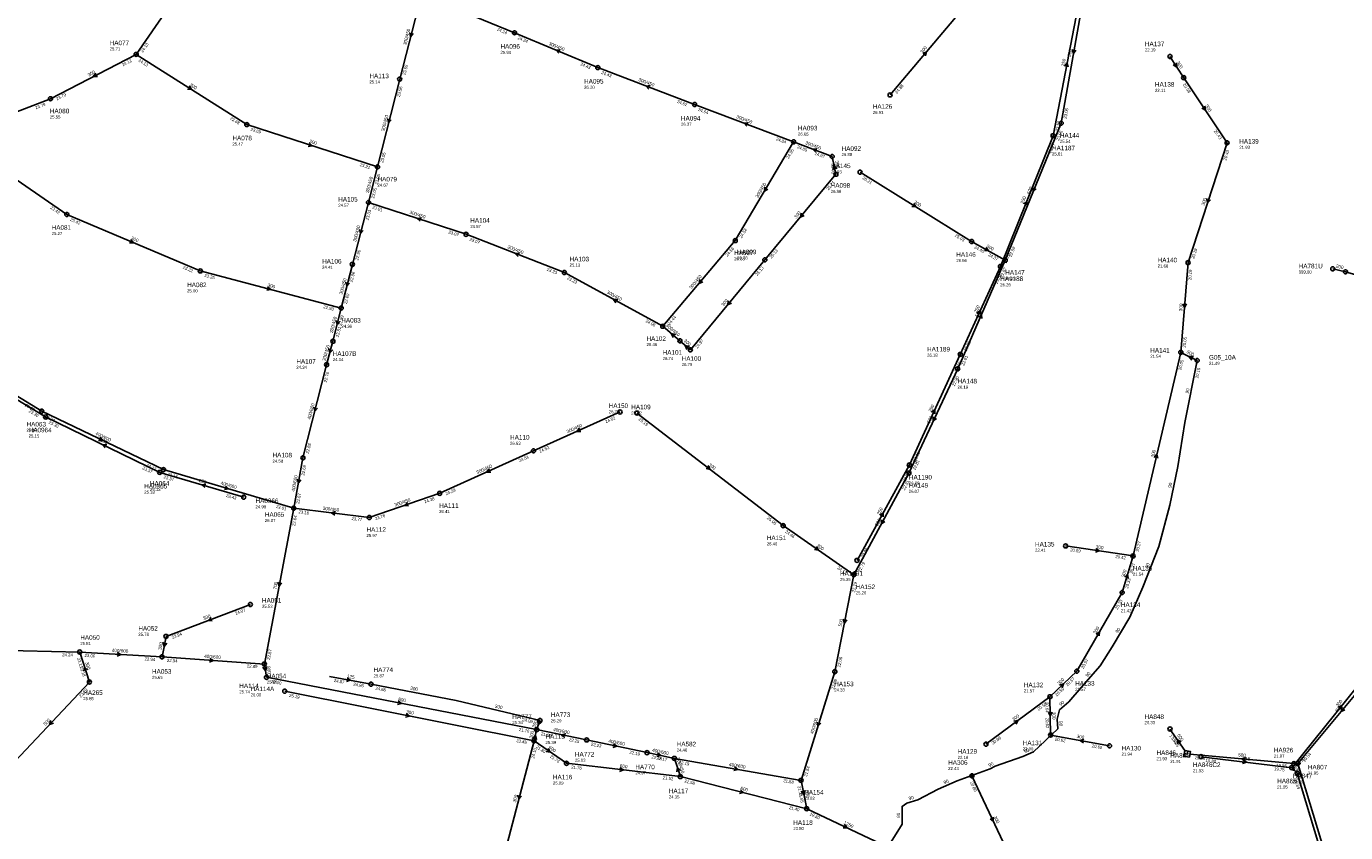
# Model space of a CAD drawing. Header units: metres. Extents: x 179992 to 198392, y 351761 to 369438.
# Tile 107 of 194: x 194499 to 195015, y 360898 to 361213. Entities that reach past the tile are written whole.
import ezdxf

# ---------------------------------------------------------------- set-up
doc = ezdxf.new("R2010")
doc.units = ezdxf.units.M

msp = doc.modelspace()

# ---------------------------------------------------------------- linework, layer by layer
at = {"layer": 'B-WE-RI-DRAINAGE-DRAIN', "linetype": 'Continuous'}
for points in [[(195014.84, 361117.03), (195009.86, 361118.2)], [(195014.84, 361117.03), (195035.35, 361111.2)]]:
    msp.add_lwpolyline(points, dxfattribs=at)
at = {"layer": 'B-WE-RI-DRAINAGE-RIOOLPUT_INSPECTIEPUT'}
for centre in [(195009.86, 361118.2), (195014.84, 361117.03)]:
    msp.add_circle(centre, 0.8, dxfattribs=at)
at = {"layer": 'B-WE-RI-GWA-POMPPUT'}
msp.add_circle((194956.84, 361082.33), 0.8, dxfattribs=at)
at = {"layer": 'B-WE-RI-GWA-RIOOLLEIDING_BETON_1250', "linetype": 'Continuous'}
msp.add_lwpolyline([(194804.13, 360907.05), (194835.8, 360892.06)], dxfattribs=at)
at = {"layer": 'B-WE-RI-GWA-RIOOLLEIDING_BETON_300', "linetype": 'Continuous'}
for points in [[(194574.46, 361249.39), (194541.87, 361202.03)], [(194836.73, 361186.2), (194865.21, 361219.84)], [(194541.87, 361202.03), (194508.36, 361184.69)], [(194541.87, 361202.03), (194585.16, 361174.6)], [(194946.21, 361201.23), (194951.57, 361192.93)], [(194951.57, 361192.93), (194968.55, 361167.48)], [(194508.36, 361184.69), (194470.32, 361170.09)], [(194585.16, 361174.6), (194636.27, 361158.06)], [(194470.32, 361170.09), (194514.77, 361139.45)], [(194968.55, 361167.48), (194953.29, 361120.63)], [(194814.1, 361162.13), (194815.55, 361155.16)], [(194825, 361156), (194868.64, 361128.86)], [(194815.55, 361155.16), (194787.74, 361121.7)], [(194514.77, 361139.45), (194566.97, 361117.36)], [(194868.64, 361128.86), (194881.79, 361121.58)], [(194787.74, 361121.7), (194758.64, 361086.5)], [(194566.97, 361117.36), (194622.04, 361102.85)], [(194758.64, 361086.5), (194754.55, 361090.01)], [(194737.73, 361061.77), (194794.93, 361017.76)], [(194794.93, 361017.76), (194822.55, 360998.57)], [(194905.38, 361009.82), (194931.76, 361005.9)], [(194586.57, 360986.9), (194553.56, 360974.44)], [(194553.56, 360974.44), (194552.01, 360966.44)], [(194475.39, 360969.31), (194519.79, 360968.32)], [(194519.79, 360968.32), (194523.59, 360956.6)], [(194697.49, 360933.59), (194600, 360953)], [(194899.51, 360935.87), (194899.27, 360950.84)], [(194685.59, 360887.88), (194697.49, 360933.59)], [(194698.51, 360937.97), (194697.49, 360933.59)], [(194922.56, 360931.64), (194899.51, 360935.87)], [(194868.75, 360919.91), (194885.47, 360884.36)]]:
    msp.add_lwpolyline(points, dxfattribs=at)
at = {"layer": 'B-WE-RI-GWA-RIOOLLEIDING_BETON_450', "linetype": 'Continuous'}
for points in [[(194653.44, 361225.52), (194644.95, 361192.38)], [(194689.84, 361210.5), (194653.44, 361225.52)], [(194722.46, 361196.89), (194689.84, 361210.5)], [(194760.27, 361182.45), (194722.46, 361196.89)], [(194644.95, 361192.38), (194636.27, 361158.06)], [(194798.99, 361167.84), (194760.27, 361182.45)], [(194798.99, 361167.84), (194776.19, 361129.22)], [(194814.1, 361162.13), (194798.99, 361167.84)], [(194636.27, 361158.06), (194632.76, 361144.14)], [(194632.76, 361144.14), (194626.44, 361119.91)], [(194670.92, 361131.69), (194632.76, 361144.14)], [(194709.37, 361116.76), (194670.92, 361131.69)], [(194776.19, 361129.22), (194747.82, 361095.74)], [(194626.44, 361119.91), (194622.04, 361102.85)], [(194747.82, 361095.74), (194709.37, 361116.76)], [(194622.04, 361102.85), (194618.84, 361089.85)], [(194754.55, 361090.01), (194747.82, 361095.74)], [(194616.35, 361080.69), (194618.84, 361089.85)], [(194731.12, 361062.2), (194697.27, 361047)], [(194697.27, 361047), (194660.62, 361030.39)], [(194660.62, 361030.39), (194633.04, 361020.92)], [(194633.04, 361020.92), (194603.52, 361024.59)], [(194754.72, 360919.61), (194752.37, 360926.72)]]:
    msp.add_lwpolyline(points, dxfattribs=at)
at = {"layer": 'B-WE-RI-GWA-RIOOLLEIDING_BETON_500', "linetype": 'Continuous'}
for points in [[(194913.25, 361229.63), (194903.64, 361175.16)], [(194903.64, 361175.16), (194881.79, 361121.58)], [(194881.79, 361121.58), (194863.2, 361079.07)], [(194950.44, 361085.49), (194956.84, 361082.33)], [(194863.2, 361079.07), (194844.11, 361038.31)], [(194844.11, 361038.31), (194822.55, 360998.57)], [(194822.55, 360998.57), (194815.14, 360960.63)], [(194523.59, 360956.6), (194492.48, 360923.41)]]:
    msp.add_lwpolyline(points, dxfattribs=at)
at = {"layer": 'B-WE-RI-GWA-RIOOLLEIDING_BETON_600', "linetype": 'Continuous'}
for points in [[(194459.74, 361090.1), (194504.93, 361062.53)], [(194616.35, 361080.69), (194607.1, 361044.26)], [(194504.93, 361062.53), (194552.58, 361039.65)], [(194607.1, 361044.26), (194603.52, 361024.59)], [(194552.58, 361039.65), (194603.52, 361024.59)], [(194519.79, 360968.32), (194552.01, 360966.44)], [(194552.01, 360966.44), (194592.04, 360963.61)], [(194815.14, 360960.63), (194801.9, 360918.11)], [(194697.49, 360933.59), (194710.19, 360924.8)], [(194698.51, 360937.97), (194718.07, 360933.94)], [(194718.07, 360933.94), (194741.706, 360928.985)], [(194741.706, 360928.985), (194752.37, 360926.72)], [(194710.19, 360924.8), (194754.72, 360919.61)], [(194752.37, 360926.72), (194801.9, 360918.11)], [(194754.72, 360919.61), (194804.13, 360907.05)], [(194801.9, 360918.11), (194804.13, 360907.05)]]:
    msp.add_lwpolyline(points, dxfattribs=at)
at = {"layer": 'B-WE-RI-GWA-RIOOLLEIDING_BETON_700', "linetype": 'Continuous'}
msp.add_lwpolyline([(194603.52, 361024.59), (194592.04, 360963.61)], dxfattribs=at)
at = {"layer": 'B-WE-RI-GWA-RIOOLLEIDING_BETON_800', "linetype": 'Continuous'}
msp.add_lwpolyline([(194592.04, 360963.61), (194592.87, 360958.44)], dxfattribs=at)
at = {"layer": 'B-WE-RI-GWA-RIOOLLEIDING_GRES_300', "linetype": 'Continuous'}
for points in [[(194953.29, 361120.63), (194950.44, 361085.49)], [(194931.76, 361005.9), (194950.44, 361085.49)], [(194927.5, 360991.6), (194931.76, 361005.9)], [(194909.79, 360960.83), (194927.5, 360991.6)], [(194899.27, 360950.84), (194909.79, 360960.83)], [(194874.25, 360932.28), (194899.27, 360950.84)]]:
    msp.add_lwpolyline(points, dxfattribs=at)
at = {"layer": 'B-WE-RI-GWA-RIOOLLEIDING_GVK_300', "linetype": 'Continuous'}
for points in [[(194633.74, 360955.76), (194667, 360949.41), (194699.83, 360941.55)], [(194699.83, 360941.55), (194698.51, 360937.97)]]:
    msp.add_lwpolyline(points, dxfattribs=at)
at = {"layer": 'B-WE-RI-GWA-RIOOLLEIDING_GVK_800', "linetype": 'Continuous'}
msp.add_lwpolyline([(194698.51, 360937.97), (194592.87, 360958.44)], dxfattribs=at)
at = {"layer": 'B-WE-RI-GWA-RIOOLLEIDING_PVC_125', "linetype": 'Continuous'}
msp.add_lwpolyline([(194617.507, 360958.809), (194633.74, 360955.76)], dxfattribs=at)
at = {"layer": 'B-WE-RI-GWA-RIOOLPUT_INSPECTIEPUT'}
for centre in [(194689.84, 361210.5), (194541.87, 361202.03), (194946.21, 361201.23), (194722.46, 361196.89), (194644.95, 361192.38), (194951.57, 361192.93), (194836.73, 361186.2), (194508.36, 361184.69), (194760.27, 361182.45), (194903.64, 361175.16), (194585.16, 361174.6), (194798.99, 361167.84), (194968.55, 361167.48), (194814.1, 361162.13), (194636.27, 361158.06), (194815.55, 361155.16), (194825, 361156), (194514.77, 361139.45), (194632.76, 361144.14), (194670.92, 361131.69), (194776.19, 361129.22), (194868.64, 361128.86), (194626.44, 361119.91), (194787.74, 361121.7), (194881.79, 361121.58), (194953.29, 361120.63), (194566.97, 361117.36), (194709.37, 361116.76), (194622.04, 361102.85), (194747.82, 361095.74), (194618.84, 361089.85), (194754.55, 361090.01), (194758.64, 361086.5), (194950.44, 361085.49), (194616.35, 361080.69), (194863.2, 361079.07), (194504.93, 361062.53), (194731.12, 361062.2), (194737.73, 361061.77), (194697.27, 361047), (194607.1, 361044.26), (194552.58, 361039.65), (194844.11, 361038.31), (194660.62, 361030.39), (194603.52, 361024.59), (194633.04, 361020.92), (194794.93, 361017.76), (194905.38, 361009.82), (194931.76, 361005.9), (194822.55, 360998.57), (194927.5, 360991.6), (194586.57, 360986.9), (194553.56, 360974.44), (194519.79, 360968.32), (194552.01, 360966.44), (194592.04, 360963.61), (194592.87, 360958.44), (194815.14, 360960.63), (194909.79, 360960.83), (194523.59, 360956.6), (194633.74, 360955.76), (194600, 360953), (194899.27, 360950.84), (194698.51, 360937.97), (194699.83, 360941.55), (194697.49, 360933.59), (194718.07, 360933.94), (194899.51, 360935.87), (194741.71, 360928.98), (194874.25, 360932.28), (194922.56, 360931.64), (194710.19, 360924.8), (194752.37, 360926.72), (194754.72, 360919.61), (194801.9, 360918.11), (194868.75, 360919.91), (194804.13, 360907.05)]:
    msp.add_circle(centre, 0.8, dxfattribs=at)
at = {"layer": 'B-WE-RI-GWA_STROMINGSRICHTING'}
for points in [[(194648.85, 361210.52), (194649.2, 361208.95), (194650.25, 361210.17)], [(194707.76, 361203.81), (194706.15, 361203.7), (194707.2, 361202.48)], [(194849.49, 361202.39), (194850.97, 361203.02), (194850.59, 361201.46)], [(194907.99, 361203.94), (194908.45, 361202.4), (194909.4, 361203.69)], [(194948.7, 361198.81), (194948.89, 361197.08), (194947.39, 361197.97)], [(194526.06, 361194.66), (194525.11, 361193.36), (194526.72, 361193.38)], [(194562.68, 361189.69), (194563.52, 361188.32), (194561.91, 361188.48)], [(194742.97, 361189.83), (194741.36, 361189.67), (194742.45, 361188.48)], [(194959.86, 361181.8), (194960.06, 361180.2), (194958.66, 361181)], [(194640.27, 361176.79), (194640.61, 361175.22), (194641.66, 361176.44)], [(194781.23, 361175.31), (194779.63, 361175.15), (194780.72, 361173.96)], [(194609.57, 361167.46), (194610.71, 361166.33), (194609.12, 361166.09)], [(194808.15, 361165.15), (194806.54, 361164.98), (194807.64, 361163.8)], [(194815.91, 361157.28), (194814.83, 361158.65), (194814.38, 361156.96)], [(194787.7, 361150.14), (194787.59, 361148.53), (194788.94, 361149.4)], [(194892.59, 361149.98), (194892.72, 361148.37), (194893.93, 361149.43)], [(194960.68, 361145.65), (194960.92, 361144.05), (194962.05, 361145.2)], [(194802.01, 361140), (194801.64, 361138.43), (194803.12, 361139.08)], [(194845.98, 361143.8), (194846.82, 361142.43), (194845.22, 361142.58)], [(194653.43, 361138.15), (194651.84, 361137.92), (194652.99, 361136.78)], [(194539.82, 361129.63), (194540.87, 361128.41), (194539.26, 361128.3)], [(194629.27, 361133.6), (194629.6, 361132.03), (194630.66, 361133.24)], [(194691.75, 361124.37), (194690.15, 361124.22), (194691.23, 361123.03)], [(194874.3, 361126.55), (194875.22, 361125.22), (194873.61, 361125.29)], [(194762.39, 361114.04), (194762.01, 361112.48), (194763.49, 361113.11)], [(194593.3, 361111.17), (194594.51, 361110.1), (194592.93, 361109.78)], [(194623.9, 361112.95), (194624.24, 361111.38), (194625.3, 361112.59)], [(194730.2, 361106.19), (194728.6, 361106.25), (194729.51, 361104.93)], [(194773.55, 361105.67), (194773.19, 361104.1), (194774.66, 361104.75)], [(194951.26, 361104.55), (194951.86, 361103.06), (194952.7, 361104.44)], [(194871.26, 361099.29), (194872.49, 361100.33), (194872.58, 361098.72)], [(194620.09, 361097.92), (194620.44, 361096.35), (194621.48, 361097.58)], [(194752.88, 361092.46), (194751.18, 361092.88), (194751.87, 361091.27)], [(194758.29, 361087.83), (194756.6, 361088.26), (194757.27, 361086.65)], [(194617.25, 361086.98), (194617.6, 361085.27), (194618.76, 361086.57)], [(194955.38, 361083.92), (194953.64, 361083.91), (194954.69, 361082.52)], [(194611.38, 361064.05), (194611.73, 361062.47), (194612.78, 361063.69)], [(194853.61, 361060.3), (194853.65, 361058.69), (194854.92, 361059.69)], [(194527.77, 361052.36), (194528.76, 361051.09), (194527.15, 361051.06)], [(194715.21, 361055.85), (194714.2, 361054.6), (194715.8, 361054.53)], [(194940.07, 361044.46), (194941.1, 361045.7), (194941.47, 361044.13)], [(194679.96, 361039.95), (194678.95, 361038.7), (194680.55, 361038.63)], [(194765.63, 361041.21), (194766.33, 361039.77), (194764.75, 361040.07)], [(194576.87, 361033.22), (194578.05, 361032.12), (194576.46, 361031.84)], [(194604.86, 361035.97), (194605.31, 361034.43), (194606.28, 361035.71)], [(194647.96, 361026.8), (194646.83, 361025.66), (194648.43, 361025.44)], [(194619.8, 361023.29), (194618.28, 361022.76), (194619.62, 361021.86)], [(194833.38, 361020.05), (194833.33, 361018.44), (194834.65, 361019.36)], [(194807.97, 361009.58), (194808.74, 361008.17), (194807.15, 361008.4)], [(194917.25, 361008.78), (194918.57, 361007.86), (194917.04, 361007.36)], [(194597.34, 360995.65), (194597.78, 360994.1), (194598.75, 360995.38)], [(194928.53, 360997.58), (194929.63, 360998.75), (194929.91, 360997.16)], [(194571.16, 360981.85), (194570.07, 360980.67), (194571.67, 360980.5)], [(194818.41, 360981.15), (194818.85, 360979.6), (194819.83, 360980.88)], [(194917.3, 360975.33), (194918.65, 360976.21), (194918.55, 360974.61)], [(194552.32, 360972.12), (194552.79, 360970.44), (194553.85, 360971.82)], [(194534.5, 360968.18), (194535.9, 360967.38), (194534.42, 360966.75)], [(194570.64, 360965.84), (194572.03, 360965.03), (194570.54, 360964.41)], [(194522.82, 360961.31), (194521.69, 360962.46), (194521.45, 360960.87)], [(194592.98, 360962.69), (194592.46, 360961.03), (194591.44, 360962.44)], [(194624.34, 360958.26), (194625.62, 360957.28), (194624.08, 360956.84)], [(194902.99, 360955.37), (194904.53, 360955.84), (194903.98, 360954.32)], [(194644.41, 360949.19), (194645.69, 360948.2), (194644.14, 360947.77)], [(194647.47, 360944.28), (194648.74, 360943.3), (194647.19, 360942.87)], [(194900.09, 360944.81), (194899.39, 360943.35), (194898.65, 360944.78)], [(194508.49, 360941.55), (194508.04, 360940.01), (194509.55, 360940.56)], [(194698.98, 360941.49), (194699.17, 360939.76), (194700.44, 360940.95)], [(194808.26, 360940.96), (194808.52, 360939.37), (194809.64, 360940.53)], [(194885.17, 360941.28), (194886.76, 360941.56), (194886.03, 360940.12)], [(194696.89, 360934.44), (194698, 360935.78), (194698.41, 360934.08)], [(194709.85, 360936.37), (194708.29, 360935.95), (194709.56, 360934.96)], [(194912.58, 360934.2), (194911.04, 360933.76), (194912.32, 360932.79)], [(194703.07, 360930.61), (194703.84, 360929.2), (194702.25, 360929.42)], [(194728.63, 360932.46), (194729.89, 360931.46), (194728.33, 360931.05)], [(194745.78, 360928.86), (194747.04, 360927.85), (194745.48, 360927.45)], [(194754.78, 360921.93), (194753.54, 360923.16), (194753.29, 360921.44)], [(194775.84, 360923.37), (194777.14, 360922.41), (194775.59, 360921.95)], [(194731.11, 360923.09), (194732.46, 360922.2), (194730.94, 360921.66)], [(194778.21, 360914.38), (194779.42, 360913.33), (194777.85, 360912.99)], [(194803.44, 360914.13), (194803.02, 360912.58), (194802.02, 360913.85)], [(194691.21, 360912.31), (194691.54, 360910.73), (194692.6, 360911.95)], [(194877.15, 360903.74), (194877.11, 360902.14), (194875.85, 360903.13)], [(194818.97, 360900.82), (194819.96, 360899.55), (194818.36, 360899.52)]]:
    msp.add_lwpolyline(points, dxfattribs=at)
at = {"layer": 'B-WE-RI-HWA-RIOOLLEIDING_BETON_400', "linetype": 'Continuous'}
for points in [[(194996.2, 360924.79), (195030.08, 360965.43)], [(195015.89, 360859.63), (194996.2, 360924.79)]]:
    msp.add_lwpolyline(points, dxfattribs=at)
at = {"layer": 'B-WE-RI-HWA-RIOOLLEIDING_BETON_500', "linetype": 'Continuous'}
for points in [[(194994.65, 360924.67), (194954.025, 360928.438)], [(194996.2, 360924.79), (194994.65, 360924.67)]]:
    msp.add_lwpolyline(points, dxfattribs=at)
at = {"layer": 'B-WE-RI-HWA-RIOOLLEIDING_BETON_600', "linetype": 'Continuous'}
msp.add_lwpolyline([(194952.006, 360929.852), (194946.21, 360938.22)], dxfattribs=at)
at = {"layer": 'B-WE-RI-HWA-RIOOLLEIDING_PVC_250', "linetype": 'Continuous'}
for points in [[(194900.497, 361170.222), (194911.467, 361227.164)], [(194879.89, 361119.103), (194900.497, 361170.222)], [(194864.187, 361084.734), (194879.89, 361119.103)], [(194506.486, 361060.246), (194454.315, 361091.777)], [(194844.281, 361041.485), (194864.187, 361084.734)], [(194551.08, 361038.569), (194506.486, 361060.246)], [(194583.971, 361028.875), (194551.08, 361038.569)], [(194823.804, 361004.15), (194844.281, 361041.485)]]:
    msp.add_lwpolyline(points, dxfattribs=at)
at = {"layer": 'B-WE-RI-HWA-RIOOLPUT_INSPECTIEPUT'}
for centre in [(194900.5, 361170.22), (194879.89, 361119.1), (194864.19, 361084.73), (194506.49, 361060.25), (194844.28, 361041.48), (194551.08, 361038.57), (194583.97, 361028.88), (194823.8, 361004.15), (194946.21, 360938.22), (194994.65, 360924.67), (194996.2, 360924.79)]:
    msp.add_circle(centre, 0.8, dxfattribs=at)
at = {"layer": 'B-WE-RI-HWA-RIOOLPUT_OVERSTORTPUT', "linetype": 'Continuous'}
for points in [[(194951.615, 360927.636), (194953.831, 360927.245), (194954.221, 360929.461), (194952.006, 360929.852), (194951.615, 360927.636)], [(194951.858, 360928.644), (194952.99, 360928.444), (194953.19, 360929.577), (194952.058, 360929.777), (194951.858, 360928.644)]]:
    msp.add_lwpolyline(points, dxfattribs=at)
at = {"layer": 'B-WE-RI-HWA_STROMINGSRICHTING'}
for points in [[(194905, 361197.42), (194905.98, 361198.69), (194906.42, 361197.14)], [(194888.99, 361143.6), (194890.19, 361144.66), (194890.32, 361143.06)], [(194870.79, 361100.91), (194872.04, 361101.92), (194872.09, 361100.31)], [(194852.98, 361062.1), (194854.23, 361063.11), (194854.29, 361061.5)], [(194530.39, 361049.43), (194528.78, 361049.41), (194529.76, 361048.13)], [(194569.11, 361034.01), (194567.53, 361033.72), (194568.7, 361032.62)], [(194832.72, 361021.9), (194834.04, 361022.82), (194833.98, 361021.21)], [(195013.51, 360946.68), (195013.14, 360945.11), (195014.62, 360945.76)], [(194950.52, 360933.26), (194949.11, 360934.04), (194949.34, 360932.44)], [(194975.84, 360927.14), (194974.34, 360926.55), (194975.7, 360925.7)]]:
    msp.add_lwpolyline(points, dxfattribs=at)
at = {"layer": 'B-WE-RI-PERSLEIDING_PP_90', "linetype": 'Continuous'}
msp.add_lwpolyline([(194835.8, 360892.06), (194841.457, 360901.051), (194841.457, 360907.98), (194843.254, 360909.264), (194847.617, 360910.547), (194855.573, 360914.653), (194863.016, 360917.99), (194875.848, 360922.609), (194877.901, 360923.636), (194888.68, 360927.486), (194892.787, 360929.282), (194902.284, 360938.266), (194902.033, 360942.127), (194903.052, 360945.707), (194906.646, 360948.787), (194911.522, 360954.433), (194918.965, 360962.903), (194923.584, 360970.345), (194930.514, 360981.895), (194935.647, 360993.7), (194941.806, 361009.612), (194946.169, 361025.781), (194949.249, 361040.923), (194952.072, 361058.119), (194956.84, 361082.33)], dxfattribs=at)
at = {"layer": 'B-WE-RI-VWA-RIOOLLEIDING', "linetype": 'Continuous'}
for points in [[(195033.13, 360971.79), (194993.84, 360923.08)], [(194993.84, 360923.08), (194995.96, 360920.91)], [(194995.96, 360920.91), (195014.56, 360859.28)]]:
    msp.add_lwpolyline(points, dxfattribs=at)
at = {"layer": 'B-WE-RI-VWA-RIOOLLEIDING_PVC_315', "linetype": 'Continuous'}
msp.add_lwpolyline([(194958.3, 360927.39), (194993.84, 360923.08)], dxfattribs=at)
at = {"layer": 'B-WE-RI-VWA-RIOOLPUT_INSPECTIEPUT'}
for centre in [(194958.3, 360927.39), (194993.84, 360923.08), (194995.96, 360920.91)]:
    msp.add_circle(centre, 0.8, dxfattribs=at)
at = {"layer": 'B-WE-RI-VWA_STROMINGSRICHTING'}
for points in [[(195012.02, 360946.77), (195013.48, 360947.43), (195013.14, 360945.86)], [(194974.73, 360926.12), (194976.07, 360925.23), (194974.55, 360924.69)], [(194994.37, 360923.66), (194994.9, 360921.99), (194993.25, 360922.57)]]:
    msp.add_lwpolyline(points, dxfattribs=at)

# ---------------------------------------------------------------- texts
at = {"layer": 'B-WE-RI-DRAINAGE_AFM'}
msp.add_text('200', height=1.3, rotation=-13.22, dxfattribs=at).set_placement((195011.01, 361118.73))
at = {"layer": 'B-WE-RI-DRAINAGE_PUTDEKSELNIVEAU'}
msp.add_text('999.00', height=1.2, dxfattribs=at).set_placement((194996.54, 361116.34))
at = {"layer": 'B-WE-RI-DRAINAGE_PUTNUMMER'}
msp.add_text('HA781U', height=1.8, dxfattribs=at).set_placement((194996.54, 361118.38))
at = {"layer": 'B-WE-RI-GWA_AFM'}
for s, rotation, p in [('300/450', 75.63, (194647.53, 361205.6)), ('300/450', -22.65, (194703.1, 361205.81)), ('300', 49.75, (194849.36, 361202.35)), ('500', 79.99, (194907.4, 361201.01)), ('300', -57.15, (194948.7, 361198.83)), ('300', 27.36, (194523.36, 361193.35)), ('300/450', -20.9, (194738.23, 361191.7)), ('300', -32.36, (194562.62, 361189.82)), ('300', -56.29, (194959.85, 361181.96)), ('300/450', 75.81, (194638.96, 361171.88)), ('300/450', -20.67, (194776.49, 361177.17)), ('300', -17.93, (194609.47, 361167.55)), ('300/450', -20.7, (194803.42, 361167.01)), ('300', -78.25, (194815.28, 361160.35)), ('300/450', 75.85, (194632.87, 361147.75)), ('300/450', 59.44, (194785.08, 361145.8)), ('500', 67.81, (194891.4, 361147.23)), ('300', 71.96, (194959.7, 361142.84)), ('300/450', -18.07, (194648.63, 361139.77)), ('300', 50.27, (194800.04, 361137.75)), ('300', -31.88, (194845.9, 361143.91)), ('300/450', 75.38, (194627.92, 361128.7)), ('300', -22.94, (194539.74, 361129.72)), ('300/450', -21.22, (194687.03, 361126.26)), ('300', -28.97, (194874.24, 361126.65)), ('300/450', 75.54, (194622.57, 361108.04)), ('300/450', 49.72, (194759.05, 361110.19)), ('300', -14.76, (194593.18, 361111.25)), ('300/450', -28.66, (194725.78, 361108.68)), ('300', 50.42, (194771.59, 361103.4)), ('300', 85.36, (194950.96, 361101.56)), ('300/450', 76.17, (194618.81, 361093)), ('500', 66.38, (194871.16, 361099.19)), ('300/450', -40.41, (194748.93, 361095.84)), ('300/450', 74.79, (194615.89, 361081.99)), ('300', -40.64, (194755.91, 361089.87)), ('500', -26.28, (194952.58, 361085.29)), ('400/600', 75.75, (194610.07, 361059.13)), ('300/450', 24.18, (194710.54, 361053.81)), ('500', 64.9, (194852.29, 361057.61)), ('400/600', -25.65, (194525.81, 361053.36)), ('300', 76.79, (194939.98, 361044.33)), ('300', -37.57, (194765.57, 361041.31)), ('400/600', 79.68, (194603.89, 361030.98)), ('300/450', 24.38, (194675.3, 361037.9)), ('400/600', -16.47, (194574.78, 361033.9)), ('300/450', 18.95, (194643.14, 361025.21)), ('300/450', -7.09, (194614.77, 361023.96)), ('500', 61.52, (194831.89, 361017.43)), ('300', -34.79, (194807.9, 361009.67)), ('300', -8.45, (194917.13, 361008.87)), ('300', 73.41, (194928.42, 360997.47)), ('700', 79.34, (194596.73, 360992.71)), ('300', 20.68, (194568.33, 360980.82)), ('500', 78.95, (194817.78, 360978.21)), ('300', 60.08, (194917.18, 360975.26)), ('400/600', -3.34, (194532.31, 360968.37)), ('300', 79.03, (194551.72, 360969.05)), ('300', -72.04, (194521.95, 360964.18)), ('400/600', -4.04, (194568.46, 360966.06)), ('800', -80.88, (194592.97, 360962.69)), ('125', -10.64, (194624.24, 360958.33)), ('300', -10.81, (194648.99, 360953.64)), ('300', 43.52, (194902.87, 360955.35)), ('800', -10.97, (194644.3, 360949.27)), ('300', -11.26, (194647.37, 360944.36)), ('300', -13.46, (194682.09, 360946.6)), ('300', 36.57, (194885.05, 360941.25)), ('300', -89.08, (194900.14, 360944.92)), ('500', 46.85, (194506.4, 360939.41)), ('300', 69.76, (194697.89, 360938.55)), ('400/600', -11.64, (194704.89, 360937.48)), ('400/600', 72.7, (194806.69, 360936.14)), ('300', 76.89, (194696.88, 360934.43)), ('400/600', -11.84, (194726.49, 360932.98)), ('300', -10.4, (194909.64, 360934.8)), ('600', -34.69, (194703.01, 360930.7)), ('400/600', -11.99, (194743.63, 360929.36)), ('600', -6.65, (194731, 360923.18)), ('300/450', -71.71, (194753.15, 360926.87)), ('400/600', -9.86, (194773.68, 360923.8)), ('600', -14.26, (194778.1, 360914.47)), ('600', -78.6, (194803.47, 360914.28)), ('300', 75.41, (194690.4, 360909.45)), ('300', -64.81, (194877.16, 360903.86)), ('1250', -25.33, (194818.43, 360901.14))]:
    msp.add_text(s, height=1.3, rotation=rotation, dxfattribs=at).set_placement(p)
at = {"layer": 'B-WE-RI-GWA_BOB'}
for s, rotation, p in [('24.24', -22.42, (194682.87, 361211.43)), ('24.24', -22.65, (194690.99, 361208.07)), ('24.13', 55.47, (194544.49, 361202.66)), ('24.12', 27.36, (194536.66, 361197.31)), ('24.13', -32.36, (194542.6, 361199.44)), ('23.55', 75.63, (194647.19, 361193.87)), ('24.43', -22.65, (194715.49, 361197.85)), ('24.43', -20.9, (194723.69, 361194.49)), ('23.79', 27.36, (194510.96, 361184.01)), ('23.56', 75.81, (194645.03, 361185.35)), ('24.88', 49.75, (194839.4, 361186.56)), ('20.58', -56.29, (194951.18, 361190.27)), ('23.79', 21, (194502.66, 361180.57)), ('24.62', -20.9, (194753.28, 361183.19)), ('24.64', -20.67, (194761.51, 361180.06)), ('23.68', -32.36, (194578.45, 361176.72)), ('23.06', 79.99, (194905.76, 361176.82)), ('23.69', -17.93, (194586.51, 361172.27)), ('23.06', 67.81, (194902.74, 361168.18)), ('20.43', -56.29, (194963.28, 361172.14)), ('24.84', -20.67, (194791.99, 361168.56)), ('24.85', -20.7, (194800.22, 361165.45)), ('23.05', 75.81, (194638.51, 361159.56)), ('24.95', 59.44, (194797.08, 361161.07)), ('24.97', -20.7, (194807.1, 361162.85)), ('20.43', 71.96, (194968.16, 361160.46)), ('23.21', -17.93, (194629.25, 361158.44)), ('23.05', 75.85, (194636.35, 361151.03)), ('25.21', 50.27, (194812.59, 361148.78)), ('25.21', -31.88, (194825.75, 361153.42)), ('23.05', 75.85, (194634.99, 361145.64)), ('23.42', -34.58, (194508.15, 361141.83)), ('23.03', 75.38, (194632.79, 361137.11)), ('23.01', -18.07, (194634.1, 361141.81)), ('23.42', -22.94, (194515.91, 361137.01)), ('23.07', -18.07, (194663.9, 361132.09)), ('23.07', -21.22, (194672.13, 361129.29)), ('24.58', 59.44, (194778.76, 361130.03)), ('25.03', -31.88, (194861.92, 361130.92)), ('22.96', 75.38, (194628.69, 361121.39)), ('24.58', 49.72, (194773.17, 361122.87)), ('25.13', 50.27, (194790.4, 361122.09)), ('24.46', -28.97, (194869.52, 361126.32)), ('22.89', 67.81, (194884.21, 361122.75)), ('20.19', 71.96, (194955.62, 361121.97)), ('23.22', -22.94, (194560.01, 361118.35)), ('24.37', -28.97, (194874.97, 361123.3)), ('23.25', -14.76, (194568.45, 361115.11)), ('22.96', 75.54, (194626.48, 361112.88)), ('23.23', -21.22, (194702.38, 361117.54)), ('23.23', -28.66, (194710.26, 361114.22)), ('25.13', 50.42, (194784.79, 361115.31)), ('22.87', 66.38, (194880.71, 361114.63)), ('20.19', 85.36, (194954.53, 361113.71)), ('22.93', -14.76, (194615.01, 361102.84)), ('22.89', 75.54, (194624.28, 361104.34)), ('22.89', 76.17, (194622.16, 361095.82)), ('24.44', 49.72, (194750.49, 361096.1)), ('22.81', 76.17, (194621.07, 361091.36)), ('24.06', -28.66, (194740.99, 361097.42)), ('24.97', 50.42, (194761.3, 361086.89)), ('20.05', 85.36, (194952.4, 361087.34)), ('22.91', 66.38, (194865.65, 361080.18)), ('20.05', 76.79, (194950.64, 361078.46)), ('22.76', 75.75, (194616.42, 361073.66)), ('22.90', 64.9, (194861.95, 361072.15)), ('23.37', -31.39, (194498.19, 361064.53)), ('23.34', -25.65, (194505.95, 361060.04)), ('24.62', 24.18, (194725.65, 361057.77)), ('25.19', -37.57, (194738.22, 361059.12)), ('22.68', 75.75, (194609.34, 361045.76)), ('24.52', 24.18, (194699.83, 361046.18)), ('23.17', -25.65, (194545.67, 361040.97)), ('24.51', 24.38, (194691.82, 361042.55)), ('22.81', 64.9, (194846.59, 361039.36)), ('23.16', -16.47, (194553.99, 361037.36)), ('22.69', 79.68, (194607.65, 361037.25)), ('24.39', 24.38, (194663.18, 361029.58)), ('22.81', 61.52, (194842.45, 361031.47)), ('22.67', 79.68, (194605.65, 361026.24)), ('24.38', 18.95, (194654.77, 361026.48)), ('22.91', -16.47, (194596.49, 361024.79)), ('22.64', 79.34, (194604.03, 361017.57)), ('23.16', -7.09, (194605.28, 361022.56)), ('23.77', -7.09, (194626.07, 361019.97)), ('23.76', 18.95, (194635.52, 361019.87)), ('25.06', -37.57, (194788.44, 361020.48)), ('24.46', -34.79, (194795.55, 361015.14)), ('20.27', 76.79, (194933.97, 361007.44)), ('20.69', -8.45, (194907.09, 361007.75)), ('20.42', -8.45, (194924.77, 361005.12)), ('24.13', -34.79, (194815.94, 361000.97)), ('22.79', 61.52, (194825.09, 360999.47)), ('20.27', 73.41, (194931.54, 360998.87)), ('22.79', 78.95, (194823.01, 360991.55)), ('20.33', 73.41, (194929.8, 360993)), ('24.07', 20.68, (194580.84, 360982.81)), ('20.33', 60.08, (194925.67, 360984.81)), ('23.94', 20.68, (194556.07, 360973.46)), ('24.24', -1.28, (194512.95, 360966.67)), ('23.11', -72.04, (194518.69, 360965.86)), ('23.06', -3.34, (194521.68, 360966.41)), ('22.94', -3.34, (194545.12, 360965.04)), ('22.94', -4.04, (194553.88, 360964.5)), ('22.57', 79.34, (194594.18, 360965.24)), ('22.06', 78.95, (194817.29, 360962.25)), ('20.57', 60.08, (194912.35, 360961.67)), ('23.18', -72.04, (194519.78, 360962.51)), ('22.89', -4.04, (194585.13, 360962.29)), ('22.00', -10.97, (194594.49, 360956.29)), ('24.87', -10.64, (194619.14, 360956.67)), ('24.86', -10.64, (194626.72, 360955.25)), ('24.66', -10.81, (194635.37, 360953.62)), ('22.06', 72.7, (194814.84, 360953.6)), ('20.59', 43.52, (194901.96, 360950.91)), ('20.57', 43.52, (194906.1, 360954.84)), ('23.18', 46.85, (194520.25, 360950.41)), ('25.19', -11.26, (194601.61, 360950.84)), ('20.59', 36.57, (194894.88, 360945.34)), ('20.64', -89.08, (194897.5, 360948.81)), ('21.76', -10.97, (194691.49, 360937.5)), ('24.09', -13.46, (194692.8, 360941.38)), ('20.62', -89.08, (194897.6, 360942.64)), ('23.45', -11.26, (194690.47, 360933.15)), ('21.69', -11.64, (194700.11, 360935.8)), ('22.25', -11.64, (194711.05, 360933.55)), ('20.66', 36.57, (194876.93, 360932.03)), ('20.62', -10.4, (194901.15, 360933.74)), ('24.10', 75.41, (194697.52, 360926.56)), ('21.80', -34.69, (194698.11, 360930.97)), ('22.23', -11.84, (194719.66, 360931.77)), ('22.19', -11.84, (194734.68, 360928.62)), ('20.69', -10.4, (194915.55, 360931.1)), ('21.76', -34.69, (194703.57, 360927.19)), ('21.76', -6.65, (194711.97, 360922.78)), ('22.19', -11.99, (194743.29, 360926.81)), ('22.17', -11.99, (194745.34, 360926.37)), ('22.19', -9.86, (194754.03, 360924.6)), ('21.64', 72.7, (194804.21, 360919.48)), ('21.52', -6.65, (194747.76, 360918.61)), ('21.58', -14.26, (194756.21, 360917.37)), ('21.58', -9.86, (194794.89, 360917.5)), ('21.75', -78.6, (194800.53, 360915.79)), ('21.65', -78.6, (194801.02, 360913.36)), ('20.80', -64.81, (194867.97, 360917.33)), ('21.40', -14.26, (194797.1, 360906.98)), ('19.80', -25.33, (194805.17, 360904.57))]:
    msp.add_text(s, height=1.2, rotation=rotation, dxfattribs=at).set_placement(p)
at = {"layer": 'B-WE-RI-GWA_PUTDEKSELNIVEAU'}
for s, p in [('25.71', (194531.52, 361203.61)), ('25.94', (194684.36, 361202.24)), ('22.19', (194936.4, 361203.22)), ('25.14', (194633.11, 361190.68)), ('26.20', (194717.06, 361188.6)), ('22.11', (194940.34, 361187.38)), ('25.55', (194508.11, 361176.96)), ('26.93', (194829.98, 361178.74)), ('26.37', (194754.95, 361174.13)), ('26.65', (194800.71, 361170.28)), ('25.47', (194579.53, 361166.41)), ('25.54', (194903.14, 361167.45)), ('21.93', (194973.31, 361165.12)), ('26.88', (194817.78, 361162.28)), ('26.93', (194813.69, 361155.53)), ('24.67', (194636.27, 361150.32)), ('26.98', (194813.52, 361147.87)), ('24.57', (194620.92, 361142.44)), ('24.57', (194672.56, 361134.16)), ('25.27', (194508.84, 361131.41)), ('24.41', (194614.6, 361118.21)), ('25.13', (194711.4, 361119.07)), ('26.68', (194775.77, 361121.5)), ('26.78', (194776.86, 361121.85)), ('26.66', (194862.64, 361120.86)), ('21.68', (194941.39, 361118.69)), ('26.24', (194881.79, 361113.84)), ('25.00', (194561.81, 361108.98)), ('24.36', (194622.12, 361095.11)), ('26.46', (194741.47, 361087.97)), ('24.34', (194618.76, 361082.11)), ('26.74', (194747.8, 361082.55)), ('21.54', (194938.51, 361083.38)), ('24.34', (194604.54, 361079.07)), ('26.79', (194755.25, 361080.17)), ('21.49', (194961.48, 361080.63)), ('26.19', (194863.12, 361071.33)), ('26.70', (194726.7, 361061.72)), ('26.62', (194735.51, 361061.21)), ('25.17', (194499, 361054.49)), ('26.63', (194688.12, 361049.35)), ('24.58', (194595.22, 361042.4)), ('25.13', (194547.26, 361031.33)), ('26.07', (194844.03, 361030.57)), ('26.41', (194660.37, 361022.66)), ('25.07', (194592.21, 361019.18)), ('25.97', (194631.96, 361013.3)), ('26.46', (194788.51, 361010.04)), ('22.41', (194893.43, 361007.55)), ('21.54', (194931.68, 360998.16)), ('25.26', (194823.3, 360990.89)), ('25.53', (194591.08, 360985.6)), ('21.42', (194927, 360983.89)), ('25.78', (194542.74, 360974.65)), ('25.81', (194520.04, 360971.07)), ('25.87', (194634.74, 360958.42)), ('25.65', (194548.08, 360957.81)), ('25.66', (194592.96, 360955.96)), ('24.33', (194814.89, 360952.9)), ('21.57', (194909.12, 360953.14)), ('25.85', (194521.19, 360949.5)), ('25.74', (194582.22, 360952.17)), ('26.00', (194586.65, 360950.98)), ('21.57', (194889.05, 360952.53)), ('25.34', (194688.98, 360940.13)), ('25.29', (194704.07, 360940.86)), ('25.39', (194701.97, 360932.37)), ('24.40', (194753.29, 360929.39)), ('22.00', (194888.63, 360929.84)), ('21.94', (194927.27, 360927.78)), ('25.03', (194713.47, 360925.4)), ('22.43', (194859.45, 360922.18)), ('22.18', (194863.17, 360926.52)), ('24.97', (194737.11, 360920.45)), ('25.09', (194704.87, 360916.48)), ('24.35', (194750.2, 360911.06)), ('23.82', (194803.14, 360910.53)), ('23.80', (194798.89, 360898.7))]:
    msp.add_text(s, height=1.2, dxfattribs=at).set_placement(p)
at = {"layer": 'B-WE-RI-GWA_PUTNUMMER'}
for s, p in [('HA077', (194531.52, 361205.65)), ('HA137', (194936.4, 361205.26)), ('HA096', (194684.36, 361204.28)), ('HA113', (194633.11, 361192.72)), ('HA095', (194717.06, 361190.64)), ('HA138', (194940.34, 361189.42)), ('HA126', (194829.98, 361180.78)), ('HA080', (194508.11, 361179)), ('HA094', (194754.95, 361176.17)), ('HA093', (194800.71, 361172.32)), ('HA144', (194903.14, 361169.49)), ('HA078', (194579.53, 361168.45)), ('HA092', (194817.78, 361164.32)), ('HA139', (194973.31, 361167.16)), ('HA145', (194813.69, 361157.57)), ('HA079', (194636.27, 361152.36)), ('HA098', (194813.52, 361149.91)), ('HA105', (194620.92, 361144.48)), ('HA081', (194508.84, 361133.45)), ('HA104', (194672.56, 361136.2)), ('HA097', (194775.77, 361123.54)), ('HA099', (194776.86, 361123.89)), ('HA146', (194862.64, 361122.9)), ('HA106', (194614.6, 361120.25)), ('HA103', (194711.4, 361121.11)), ('HA140', (194941.39, 361120.73)), ('HA147', (194881.79, 361115.88)), ('HA082', (194561.81, 361111.02)), ('HA083', (194622.12, 361097.15)), ('HA102', (194741.47, 361090.01)), ('HA107B', (194618.76, 361084.15)), ('HA101', (194747.8, 361084.59)), ('HA100', (194755.25, 361082.21)), ('HA141', (194938.51, 361085.42)), ('G05_10A', (194961.48, 361082.67)), ('HA107', (194604.54, 361081.11)), ('HA148', (194863.12, 361073.37)), ('HA150', (194726.7, 361063.76)), ('HA109', (194735.51, 361063.25)), ('HA063', (194499, 361056.53)), ('HA110', (194688.12, 361051.39)), ('HA108', (194595.22, 361044.44)), ('HA064', (194547.26, 361033.37)), ('HA149', (194844.03, 361032.61)), ('HA111', (194660.37, 361024.7)), ('HA065', (194592.21, 361021.22)), ('HA112', (194631.96, 361015.34)), ('HA151', (194788.51, 361012.08)), ('HA135', (194893.43, 361009.59)), ('HA136', (194931.68, 361000.2)), ('HA152', (194823.3, 360992.93)), ('HA051', (194591.08, 360987.64)), ('HA134', (194927, 360985.93)), ('HA050', (194520.04, 360973.11)), ('HA052', (194542.74, 360976.69)), ('HA053', (194548.08, 360959.85)), ('HA054', (194592.96, 360958)), ('HA774', (194634.74, 360960.46)), ('HA114', (194582.22, 360954.21)), ('HA114A', (194586.65, 360953.02)), ('HA153', (194814.89, 360954.94)), ('HA132', (194889.05, 360954.57)), ('HA133', (194909.12, 360955.18)), ('HA265', (194521.19, 360951.54)), ('HA777', (194688.98, 360942.17)), ('HA773', (194704.07, 360942.9)), ('HA115', (194701.97, 360934.41)), ('HA131', (194888.63, 360931.88)), ('HA772', (194713.47, 360927.44)), ('HA582', (194753.29, 360931.43)), ('HA129', (194863.17, 360928.56)), ('HA130', (194927.27, 360929.82)), ('HA770', (194737.11, 360922.49)), ('HA306', (194859.45, 360924.22)), ('HA116', (194704.87, 360918.52)), ('HA117', (194750.2, 360913.1)), ('HA154', (194803.14, 360912.57)), ('HA118', (194798.89, 360900.74))]:
    msp.add_text(s, height=1.8, dxfattribs=at).set_placement(p)
at = {"layer": 'B-WE-RI-HWA_AFM'}
for s, rotation, p in [('250', 79.1, (194904.92, 361197.3)), ('250', 68.04, (194888.89, 361143.51)), ('250', 65.44, (194870.68, 361100.82)), ('250', 65.29, (194852.87, 361062.04)), ('250', -25.92, (194527.72, 361050.8)), ('250', -16.42, (194566.25, 361034.9)), ('250', 61.26, (194832.61, 361021.81)), ('400', 50.18, (195011.54, 360944.44)), ('600', -55.29, (194948.86, 360935.76)), ('500', -5.3, (194972.87, 360927.5))]:
    msp.add_text(s, height=1.3, rotation=rotation, dxfattribs=at).set_placement(p)
at = {"layer": 'B-WE-RI-HWA_BOB'}
for s, rotation, p in [('23.57', 79.1, (194902.64, 361171.85)), ('23.57', 68.04, (194899.62, 361163.24)), ('23.83', 68.04, (194882.31, 361120.28)), ('23.83', 65.44, (194878.7, 361112.17)), ('23.88', 65.44, (194866.66, 361085.81)), ('23.88', 65.29, (194862.98, 361077.8)), ('23.30', -31.15, (194499.74, 361062.22)), ('23.30', -25.92, (194507.5, 361057.75)), ('23.95', 65.29, (194846.75, 361042.55)), ('23.37', -25.92, (194544.18, 361039.92)), ('23.37', -16.42, (194552.49, 361036.28)), ('23.95', 61.26, (194842.59, 361034.66)), ('23.43', -16.42, (194576.94, 361029.07)), ('23.98', 61.26, (194826.34, 361005.04)), ('17.68', -55.29, (194945.87, 360935.55)), ('19.65', -55.29, (194946.65, 360934.42)), ('19.54', 50.18, (194998.86, 360925.17)), ('19.49', -5.3, (194955.85, 360926.46)), ('19.55', -5.3, (194987.71, 360923.51)), ('19.60', -73.19, (194995.06, 360922.35))]:
    msp.add_text(s, height=1.2, rotation=rotation, dxfattribs=at).set_placement(p)
at = {"layer": 'B-WE-RI-HWA_PUTDEKSELNIVEAU'}
for s, p in [('25.61', (194900.08, 361162.5)), ('26.26', (194879.81, 361111.36)), ('26.18', (194851.2, 361083.82)), ('25.15', (194499.84, 361052.21)), ('25.18', (194545.04, 361030.25)), ('26.08', (194844.11, 361033.75)), ('24.98', (194588.56, 361024.53)), ('25.35', (194817.16, 360996.11)), ('20.33', (194936.26, 360940.11)), ('21.93', (194940.94, 360926.02)), ('21.97', (194986.82, 360927.03)), ('21.93', (194955.2, 360921.3)), ('21.99', (194994.23, 360916.95))]:
    msp.add_text(s, height=1.2, dxfattribs=at).set_placement(p)
at = {"layer": 'B-WE-RI-HWA_PUTNUMMER'}
for s, p in [('HA1187', (194900.08, 361164.54)), ('HA1188', (194879.81, 361113.4)), ('HA1189', (194851.2, 361085.86)), ('HA0964', (194499.84, 361054.25)), ('HA1190', (194844.11, 361035.79)), ('HA0965', (194545.04, 361032.29)), ('HA0966', (194588.56, 361026.57)), ('HA1191', (194817.16, 360998.15)), ('HA848', (194936.26, 360942.15)), ('HA846', (194940.94, 360928.06)), ('HA926', (194986.82, 360929.07)), ('HA846C2', (194955.2, 360923.34)), ('HA847', (194994.23, 360918.99))]:
    msp.add_text(s, height=1.8, dxfattribs=at).set_placement(p)
at = {"layer": 'B-WE-RI-PERSLEIDING_AFM'}
for rotation, p in [(78.86, (194953.48, 361069.34)), (78.5, (194946.74, 361032.47)), (68.84, (194937.62, 361000.97)), (59.04, (194925.85, 360975.62)), (48.69, (194913.98, 360958.39)), (40.6, (194903.54, 360947.15)), (-86.28, (194902.87, 360941.27)), (23.62, (194889.47, 360928.68)), (26.58, (194875.59, 360923.35)), (24.15, (194858.02, 360916.59)), (16.39, (194844.22, 360910.37)), (90, (194840.67, 360903.47))]:
    msp.add_text('90', height=1.3, rotation=rotation, dxfattribs=at).set_placement(p)
at = {"layer": 'B-WE-RI-PERSLEIDING_BOB'}
msp.add_text('20.10', height=1.2, rotation=78.86, dxfattribs=at).set_placement((194957.29, 361075.31))
at = {"layer": 'B-WE-RI-VWA_AFM'}
for s, rotation, p in [('300', 51.11, (195011.89, 360946.71)), ('315', -6.91, (194974.61, 360926.21)), ('300', -45.67, (194994.37, 360923.67))]:
    msp.add_text(s, height=1.3, rotation=rotation, dxfattribs=at).set_placement(p)
at = {"layer": 'B-WE-RI-VWA_BOB'}
for s, rotation, p in [('19.80', -6.91, (194960.07, 360925.36)), ('19.75', -6.91, (194986.87, 360922.11)), ('19.95', 51.11, (194996.5, 360923.51)), ('19.69', -73.21, (194994.81, 360918.48))]:
    msp.add_text(s, height=1.2, rotation=rotation, dxfattribs=at).set_placement(p)
at = {"layer": 'B-WE-RI-VWA_PUTDEKSELNIVEAU'}
for s, p in [('21.91', (194946.33, 360924.95)), ('21.95', (195000.12, 360920.37)), ('21.95', (194988.14, 360914.93))]:
    msp.add_text(s, height=1.2, dxfattribs=at).set_placement(p)
at = {"layer": 'B-WE-RI-VWA_PUTNUMMER'}
for s, p in [('HA806', (194946.33, 360926.99)), ('HA807', (195000.12, 360922.41)), ('HA865', (194988.14, 360916.97))]:
    msp.add_text(s, height=1.8, dxfattribs=at).set_placement(p)

doc.saveas('drawing.dxf')
